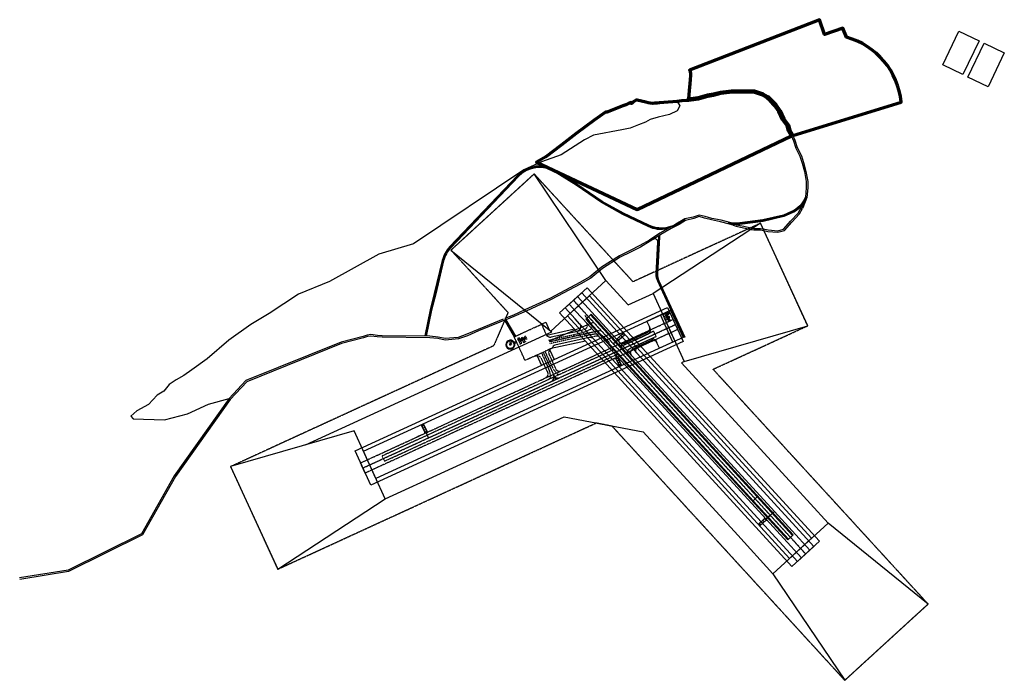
# Model space of a CAD drawing. Extents: x 22810 to 35980, y 45080 to 53915.
import ezdxf

# ---------------------------------------------------------------- set-up
doc = ezdxf.new("R2010")
doc.units = 0
doc.header["$MEASUREMENT"] = 0
for name, pattern in [('BOUNDARY.5', [4.25, 3, -0.25, 0.25, -0.25, 0.25, -0.25]), ('CENTER.5', [1.125, 0.75, -0.125, 0.125, -0.125]), ('D10', [0.15, 0.1, -0.05]), ('DASHED2', [0.375, 0.25, -0.125])]:
    doc.linetypes.add(name, pattern=pattern)
for name, color, linetype, plot in [('$$-GUID', 111, 'Continuous', False), ('$$-GUID @ 1', 111, 'Continuous', False), ('$$-GUID @ 200', 111, 'Continuous', False), ('$$-GUID @ 400', 111, 'Continuous', False)]:
    doc.layers.add(name, color=color, linetype=linetype, plot=plot)
for name, color, linetype in [('C-AIRF-AIDS-BCON', 1, 'Continuous'), ('C-AIRF-AIDS-BCON @ 1', 1, 'Continuous'), ('C-AIRF-AIDS-BCON @ 200', 1, 'Continuous'), ('C-AIRF-AIDS-BCON @ 400', 1, 'Continuous'), ('C-AIRF-AIDS-SEGC', 4, 'Continuous'), ('C-APRN-EDGE-U', 4, 'D10'), ('C-APRN-EDGE-U1', 4, 'D10'), ('C-APRN-SHLD-N', 5, 'Continuous'), ('C-BLDG-AVSP-U', 3, 'XBRL_LINE'), ('C-BLDG-AVSP-U2', 3, 'XBRL_LINE'), ('C-BLDG-BLRD', 1, 'Continuous'), ('C-BLDG-SREB', 3, 'Continuous'), ('C-FENC', 1, 'ELIF'), ('C-LAND-FILL', 3, 'Continuous'), ('C-PAPI-EDGE', 3, 'Continuous'), ('C-PAPI-EDGE-U', 3, 'Continuous'), ('C-PAPI-LGHT', 3, 'Continuous'), ('C-PAPI-LGHT-U', 3, 'Continuous'), ('C-PROP-N', 7, 'BOUNDARY.5'), ('C-RNWY-CNTR-N', 2, 'CENTER.5'), ('C-RNWY-CNTR-U', 1, 'CENTER.5'), ('C-RNWY-EDGE-F1', 4, 'Continuous'), ('C-RNWY-EDGE-F2', 4, 'Continuous'), ('C-RNWY-EDGE-F3', 4, 'Continuous'), ('C-RNWY-EDGE-F4', 4, 'Continuous'), ('C-RNWY-EDGE-N', 4, 'Continuous'), ('C-RNWY-EDGE-N2', 4, 'Continuous'), ('C-RNWY-EDGE-N3', 4, 'Continuous'), ('C-RNWY-EDGE-N4', 4, 'Continuous'), ('C-RNWY-EDGE-U', 4, 'D10'), ('C-RNWY-EDGE-U2', 4, 'Continuous'), ('C-RNWY-OBFA-N', 1, 'XROFA_LINE'), ('C-RNWY-OBFA-U', 1, 'XULT_ROFA_LINE'), ('C-RNWY-OBFZ-N', 1, 'XROFZ_LINE'), ('C-RNWY-OBFZ-U', 1, 'XULT_ROFZ_LINE'), ('C-RNWY-RPZN-N', 1, 'XRPZ_LINE'), ('C-RNWY-RPZN-U', 1, 'XRPZ_LINE.5'), ('C-RNWY-SAFT-F1', 3, 'Continuous'), ('C-RNWY-SAFT-F2', 3, 'Continuous'), ('C-RNWY-SAFT-F3', 3, 'Continuous'), ('C-RNWY-SAFT-N', 3, 'Continuous'), ('C-RNWY-SAFT-N1', 3, 'Continuous'), ('C-RNWY-SAFT-N2', 3, 'Continuous'), ('C-RNWY-SAFT-U', 3, 'D10'), ('C-RNWY-SAFT-U1', 3, 'D10'), ('C-RNWY-SAFT-U2', 3, 'D10'), ('C-RNWY-SAFT-U3', 3, 'D10'), ('C-RNWY-SAFT-U4', 3, 'D10'), ('C-ROAD-CNTR-N', 1, 'Continuous'), ('C-ROAD-SHLD-N', 3, 'Continuous'), ('C-ROAD-SHLD-PROP', 5, 'Continuous'), ('C-SEWG-LAGN', 3, 'Continuous'), ('C-TANK-FUEL', 1, 'Continuous'), ('C-TAXI-CNTR-N', 1, 'CENTER.5'), ('C-TAXI-CNTR-U', 1, 'CENTER.5'), ('C-TAXI-EDGE-F', 4, 'D10'), ('C-TAXI-EDGE-N', 4, 'D10'), ('C-TAXI-EDGE-N1', 4, 'D10'), ('C-TAXI-SHLD-F', 3, 'Continuous'), ('C-TAXI-SHLD-N', 3, 'Continuous'), ('C-TAXI-SHLD-N1', 3, 'Continuous'), ('C-TAXI-SHLD-Ua1', 3, 'D10'), ('C-TAXI-SHLD-Ub', 3, 'D10'), ('C-TAXI-TOFA-N', 4, 'TOFA_LINE.5'), ('C-TAXI-TOFA-U', 4, 'TOFA_LINE.5'), ('C-TWAY-EDGE-N', 4, 'D10'), ('C-TWAY-EDGE-U', 4, 'D10')]:
    doc.layers.add(name, color=color, linetype=linetype)
doc.layers.add('C_-DETL-LIN5', color=5, linetype='Continuous', lineweight=70)
doc.styles.add('Romans', font='Romans.shx')
doc.styles.get("Standard").update_dxf_attribs({"font": 'arial.ttf'})
doc.linetypes.add('ELIF', pattern='A,0.25,["X",Romans,S=0.1,R=0,X=-0.1,Y=-0.05],0.15', length=0.4)
doc.linetypes.add('TOFA_LINE.5', pattern='A,0.5,-0.25,["TOFA",Romans,S=0.08,R=0,X=-0.08,Y=-0.04],-0.25,0.5,-0.25', length=1.75)
doc.linetypes.add('XBRL_LINE', pattern='A,0.5,-0.15,["BRL",Standard,S=0.1,R=0,X=-0.12,Y=-0.05],-0.15,0.5,-0.25,0.5,-0.25', length=2.3)
doc.linetypes.add('XROFA_LINE', pattern='A,0.75,-0.25,["ROFA",Standard,S=0.1,R=0,X=-0.2,Y=-0.05],-0.25,0.75', length=2)
doc.linetypes.add('XROFZ_LINE', pattern='A,0.75,-0.25,["ROFZ",Standard,S=0.1,R=0,X=-0.2,Y=-0.05],-0.25,0.75', length=2)
doc.linetypes.add('XRPZ_LINE', pattern='A,0.75,-0.2,["RPZ",Standard,S=0.1,R=0,X=-0.15,Y=-0.05],-0.2,0.75', length=1.9)
doc.linetypes.add('XRPZ_LINE.5', pattern='A,0.37,-0.2,["RPZ",Standard,S=0.1,R=0,X=-0.15,Y=-0.05],-0.2,0.37', length=1.14)
doc.linetypes.add('XULT_ROFA_LINE', pattern='A,0.2,-0.25,["ROFA",Standard,S=0.1,R=0,X=-0.2,Y=-0.05],-0.25,0.2,-0.05,0.2,-0.05,0.2,-0.05', length=1.45)
doc.linetypes.add('XULT_ROFZ_LINE', pattern='A,0.2,-0.25,["ROFZ",Standard,S=0.1,R=0,X=-0.2,Y=-0.05],-0.25,0.2,-0.05,0.2,-0.05,0.2,-0.05', length=1.45)

# ---------------------------------------------------------------- blocks, each defined once
blk = doc.blocks.new('Rotating Beacon')
at = {"layer": 'C-AIRF-AIDS-BCON'}
for p, q in [((-3.5, 1.4), (-8.4, 3.5)), ((3.5, 1.4), (8.4, 3.5)), ((-3.8, 0), (-9.1, 0)), ((-3.5, -1.4), (-8.4, -3.5)), ((3.5, -1.4), (8.4, -3.5)), ((3.8, 0), (9.1, 0))]:
    blk.add_line(p, q, dxfattribs=at)
for radius in [2.65, 2.15, 1.65, 1.15, 0.653, 0.153]:
    blk.add_circle((0, 0), radius, dxfattribs=at)
blk = doc.blocks.new('*U8')
at = {"layer": '$$-GUID @ 1', "xscale": 0.015, "yscale": 0.015, "zscale": 0.015, "rotation": 157.7613445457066}
blk.add_blockref('Rotating Beacon', (31482, 49927), dxfattribs=at)
at = {"layer": '$$-GUID @ 200', "xscale": 2.999999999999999, "yscale": 2.999999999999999, "zscale": 2.999999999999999, "rotation": 294.6652861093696}
blk.add_blockref('Rotating Beacon', (31482, 49927), dxfattribs=at)
at = {"layer": '$$-GUID @ 400', "xscale": 5.999999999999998, "yscale": 5.999999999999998, "zscale": 5.999999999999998, "rotation": 294.6652861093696}
blk.add_blockref('Rotating Beacon', (31482, 49927), dxfattribs=at)
blk = doc.blocks.new('Panel-Layout')
at = {"color": 0, "linetype": 'ByBlock'}
blk.add_line((-4, -1.5), (4, -1.5), dxfattribs=at)
blk.add_lwpolyline([(-4, -3), (4, -3), (4, 0), (-4, 0)], close=True, dxfattribs=at)
blk = doc.blocks.new('NewSegCirc')
at = {"layer": 'C-AIRF-AIDS-SEGC'}
blk.add_line((0.81, 0, -25.5), (-0.8, 0, -25.5), dxfattribs=at)
at = {"layer": 'C-AIRF-AIDS-SEGC', "elevation": -25.5, "flags": 128}
for points in [[(-0.67, 0.96), (-0.46, 1.2), (0, 1.2), (0, 0.97)], [(0.67, 0.97), (0.46, 1.2), (0, 1.2), (0, 1.13)], [(0, -0.58), (0, 0.97), (0.58, 0.89), (0.81, 0.58), (0.69, 0.42), (0.58, 0.58), (0, 0.55)]]:
    blk.add_lwpolyline(points, dxfattribs=at)
at = {"layer": 'C-AIRF-AIDS-SEGC'}
for p, xscale, yscale, zscale, rotation in [((-2.5, 0, -25.5), 0.05000000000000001, 0.05000000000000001, 0.05000000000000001, 269.8938321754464), ((-2.39, 0.74, -25.5), 0.05000000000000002, 0.05000000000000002, 0.05000000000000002, 252.7509750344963), ((-2.06, 1.41, -25.5), 0.05, 0.05, 0.05, 235.6081178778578), ((-1.56, 1.96, -25.5), 0.05, 0.05, 0.05, 218.465260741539), ((-0.91, 2.33, -25.5), 0.05, 0.05, 0.05, 201.3224035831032), ((-0.18, 2.49, -25.5), 0.05000000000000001, 0.05000000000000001, 0.05000000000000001, 184.1795464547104), ((0.56, 2.44, -25.5), 0.05000000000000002, 0.05000000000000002, 0.05000000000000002, 167.03668930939), ((1.25, 2.16, -25.5), 0.05, 0.05, 0.05, 149.8938321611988), ((1.84, 1.7, -25.5), 0.05, 0.05, 0.05, 132.7509750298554), ((2.25, 1.08, -25.5), 0.05000000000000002, 0.05000000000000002, 0.05000000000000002, 115.6081178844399), ((2.47, 0.37, -25.5), 0.05, 0.05, 0.05, 98.46526073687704), ((-2.39, -0.73, -25.5), 0.05, 0.05, 0.05, 287.03668931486), ((-2.07, -1.4, -25.5), 0.05000000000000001, 0.05000000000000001, 0.05000000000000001, 304.179546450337), ((-1.56, -1.95, -25.5), 0.05, 0.05, 0.05, 321.3224035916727), ((-0.92, -2.33, -25.5), 0.05, 0.05, 0.05, 338.4652607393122), ((-0.19, -2.49, -25.5), 0.05000000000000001, 0.05000000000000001, 0.05000000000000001, 355.6081178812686), ((0.55, -2.44, -25.5), 0.05000000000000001, 0.05000000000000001, 0.05000000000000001, 12.75097502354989), ((1.25, -2.17, -25.5), 0.05, 0.05, 0.05, 29.89383215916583), ((1.83, -1.7, -25.5), 0.05, 0.05, 0.05, 47.03668930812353), ((2.25, -1.09, -25.5), 0.05, 0.05, 0.05, 64.17954645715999), ((2.47, -0.38, -25.5), 0.05, 0.05, 0.05, 81.32240359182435)]:
    blk.add_blockref('Panel-Layout', p, dxfattribs=dict(at, xscale=xscale, yscale=yscale, zscale=zscale, rotation=rotation))
blk = doc.blocks.new('*U9')
at = {"layer": 'C-AIRF-AIDS-BCON @ 1', "xscale": 0.015, "yscale": 0.015, "zscale": 0.015, "rotation": 247.9913234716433}
blk.add_blockref('Rotating Beacon', (29542, 49646), dxfattribs=at)
at = {"layer": 'C-AIRF-AIDS-BCON @ 200', "xscale": 3, "yscale": 3, "zscale": 3, "rotation": 24.89526503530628}
blk.add_blockref('Rotating Beacon', (29542, 49646), dxfattribs=at)
at = {"layer": 'C-AIRF-AIDS-BCON @ 400', "xscale": 5.999999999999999, "yscale": 5.999999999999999, "zscale": 5.999999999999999, "rotation": 24.89526503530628}
blk.add_blockref('Rotating Beacon', (29542, 49646), dxfattribs=at)

msp = doc.modelspace()

# ---------------------------------------------------------------- linework, layer by layer
at = {"layer": '$$-GUID'}
for p, q in [((31458, 49954), (31453, 49956)), ((31464, 49956), (31465, 49961)), ((31466, 49937), (31464, 49932)), ((31471, 49940), (31476, 49938)), ((31487, 49999), (31475, 49993)), ((31486, 49971), (31497, 49976)), ((31497, 49976), (31487, 49999)), ((29512, 49627), (29507, 49628)), ((29515, 49621), (29513, 49616)), ((29529, 49634), (29531, 49639)), ((29531, 49629), (29536, 49627))]:
    msp.add_line(p, q, dxfattribs=at)
at = {"layer": '$$-GUID', "lineweight": -3, "flags": 128}
msp.add_lwpolyline([(31606, 52823), (31640, 52764), (31606, 52694), (31502, 52647), (31349, 52613), (31244, 52580), (31180, 52546), (31088, 52507), (30976, 52464), (30862, 52442), (30485, 52371), (30366, 52308), (30053, 52108), (29789, 52012), (29555, 51908), (28078, 50918), (27615, 50779), (26953, 50412), (26953, 50412), (26953, 50412), (26539, 50244), (26539, 50244), (26146, 49986), (25900, 49840), (25607, 49629), (25320, 49378), (25114, 49231), (25004, 49156), (24904, 49098), (24810, 49038), (24810, 49038), (24737, 48949), (24647, 48895), (24534, 48770), (24377, 48685), (24299, 48611), (24326, 48578), (24749, 48563), (25057, 48645), (25337, 48771), (25611, 48850)], dxfattribs=at)
at = {"layer": '$$-GUID'}
for points in [[(31387, 51044), (31387, 51044, 0.258364), (31367, 51011), (31343, 50513, 0.120151), (31360, 50424), (31706, 49671), (31689, 49663), (31344, 50416, -0.120151), (31325, 50513), (31345, 50941, 0.612252), (31283, 50977), (31283, 50977)], [(31697, 49667), (31352, 50420, -0.120151), (31334, 50513), (31358, 51025)]]:
    msp.add_lwpolyline(points, format="xyb", dxfattribs=at)
at = {"layer": '$$-GUID', "linetype": 'DASHED2', "ltscale": 10, "flags": 128}
for points in [[(30370, 49957), (30427, 49888), (30442, 49860)], [(30700, 49597), (30628, 49668), (30599, 49689)]]:
    msp.add_lwpolyline(points, dxfattribs=at)
at = {"layer": '$$-GUID', "flags": 128}
for points in [[(31234, 49763, 0.208759), (31233, 49811), (31233, 49811), (31199, 49884), (31517, 50030), (31684, 49667), (31366, 49521), (31333, 49594), (31333, 49594, 0.208759), (31297, 49626)], [(31487, 49928), (31490, 49929, 1.000012), (31489, 49931), (31486, 49930)]]:
    msp.add_lwpolyline(points, format="xyb", dxfattribs=at)
for points in [[(31548, 49604), (31381, 49968)], [(31425, 49943), (31471, 49964), (31461, 49987), (31415, 49966), (31425, 49943)], [(31447, 49897), (31492, 49918), (31482, 49940), (31436, 49920), (31447, 49897)], [(31462, 49960), (31464, 49956), (31458, 49954), (31457, 49958)], [(31461, 49987), (31472, 49992), (31473, 49996)], [(31473, 49936), (31471, 49940), (31466, 49937), (31467, 49934)], [(31471, 49964), (31482, 49969), (31486, 49968)], [(31473, 49995), (31473, 49996)], [(31486, 49968), (31486, 49967)], [(31502, 49940), (31504, 49939)], [(29798, 49846), (29848, 49869), (29848, 49869), (29894, 49768)], [(29890, 49621), (30486, 49868)], [(30570, 49664), (30385, 49867)], [(29529, 49665), (29530, 49667)], [(30828, 49494), (31283, 49702)], [(29416, 49595), (29448, 49595)], [(29431, 49583), (29432, 49606)], [(29509, 49625), (29512, 49627), (29515, 49621), (29511, 49620)], [(29532, 49636), (29529, 49634), (29531, 49629), (29535, 49630)], [(30847, 49585), (30704, 49519)], [(30750, 49580), (30814, 49639)], [(30850, 49545), (30838, 49539)], [(30763, 49464), (30799, 49384)], [(30953, 49469), (30810, 49403)], [(30891, 49481), (30903, 49487)], [(28280, 48323), (28244, 48403)], [(32781, 47232), (32846, 47291)]]:
    msp.add_lwpolyline(points, dxfattribs=at)
for points in [[(31480, 49974), (31474, 49987), (31467, 49984), (31473, 49971)], [(31491, 49979), (31485, 49992), (31478, 49989), (31484, 49976)], [(31491, 49945), (31496, 49934), (31503, 49937), (31498, 49948)], [(29524, 49654), (29535, 49659), (29531, 49666), (29521, 49661)]]:
    msp.add_lwpolyline(points, close=True, dxfattribs=at)
at = {"layer": '$$-GUID', "elevation": -93, "flags": 128}
for points in [[(32620, 47482), (32675, 47533)], [(32795, 47236), (32905, 47337)]]:
    msp.add_lwpolyline(points, dxfattribs=at)
at = {"layer": '$$-GUID'}
for centre in [(31412, 49967), (31414, 49964), (31423, 49944), (31424, 49941), (31434, 49921), (31435, 49917), (31462, 49989), (31474, 49963), (31483, 49943), (31488, 49946), (31494, 49948), (31495, 49931), (31495, 49917), (31499, 49951), (31500, 49933), (31502, 49944), (31506, 49936), (31444, 49898), (31446, 49894)]:
    msp.add_circle(centre, 0.333, dxfattribs=at)
for centre, radius, start, end in [((31502, 49940), 2.25, 294.4353, 339.4353), ((30256, 49808), 60, 282.4816, 42.4816), ((29529, 49665), 2.25, 24.6653, 69.6653), ((30442, 49605), 60, 42.4816, 102.4816), ((29899, 49133), 60, 294.6653, 24.6653), ((30008, 49183), 60, 204.6653, 294.6653)]:
    msp.add_arc(centre, radius, start, end, dxfattribs=at)
msp.add_line((28167, 48354), (28136, 48340))
at = {"layer": 'C-APRN-EDGE-U', "flags": 128}
for points in [[(29695, 49413), (29571, 49357), (29425, 49675), (29789, 49842), (29851, 49705)], [(29935, 49524), (29935, 49524), (29920, 49517)]]:
    msp.add_lwpolyline(points, dxfattribs=at)
at = {"layer": 'C-APRN-EDGE-U1', "flags": 128}
msp.add_lwpolyline([(29920, 49517), (29695, 49413)], dxfattribs=at)
at = {"layer": 'C-APRN-SHLD-N', "elevation": 0, "flags": 128}
msp.add_lwpolyline([(29452, 49617, -0.414214), (29449, 49611), (29428, 49601, -0.360817), (29422, 49603, 10.740225), (29431, 49583, -0.360817), (29434, 49588), (29455, 49598, -0.414214), (29462, 49596)], format="xyb", dxfattribs=at)
at = {"layer": 'C-BLDG-AVSP-U', "ltscale": 0.85, "flags": 128}
msp.add_lwpolyline([(30652, 50427), (30951, 50100), (31281, 50252)], dxfattribs=at)
at = {"layer": 'C-BLDG-AVSP-U', "flags": 128}
for points in [[(26635, 48228), (29926, 49739), (29915, 49751)], [(31698, 49343), (31660, 49326), (33151, 47698)], [(27700, 47507), (30094, 48606), (31150, 48402), (32414, 47022)]]:
    msp.add_lwpolyline(points, dxfattribs=at)
at = {"layer": 'C-BLDG-AVSP-U2', "flags": 128}
for points in [[(33151, 47698), (33624, 47182)], [(32414, 47022), (32886, 46506)]]:
    msp.add_lwpolyline(points, dxfattribs=at)
at = {"layer": 'C-BLDG-BLRD'}
for centre in [(29518, 49662), (29520, 49657), (29523, 49651), (29525, 49665), (29532, 49669), (29535, 49663), (29537, 49658), (29543, 49654), (29479, 49625), (29502, 49576), (29505, 49637), (29505, 49577), (29524, 49586), (29525, 49646), (29528, 49588), (29548, 49597), (29552, 49598), (29571, 49607), (29574, 49609)]:
    msp.add_circle(centre, 0.333, dxfattribs=at)
at = {"layer": 'C-BLDG-SREB', "flags": 128}
for points in [[(29572, 49610), (29551, 49655), (29528, 49645), (29549, 49599), (29572, 49610)], [(29525, 49589), (29504, 49634), (29482, 49624), (29503, 49578), (29525, 49589)]]:
    msp.add_lwpolyline(points, dxfattribs=at)
msp.add_lwpolyline([(29550, 49655), (29549, 49657, 1.000012), (29547, 49656), (29547, 49654)], format="xyb", dxfattribs=at)
at = {"layer": 'C-FENC'}
for p, q in [((29492, 49660), (29470, 49650)), ((29470, 49650), (29475, 49638)), ((29498, 49649), (29492, 49660))]:
    msp.add_line(p, q, dxfattribs=at)
at = {"layer": 'C-FENC', "flags": 128}
for points in [[(29504, 49634), (29499, 49645), (29501, 49649)], [(29500, 49649), (29501, 49649)], [(29482, 49624), (29477, 49635), (29473, 49636)], [(29473, 49636), (29473, 49635)]]:
    msp.add_lwpolyline(points, dxfattribs=at)
at = {"layer": 'C-LAND-FILL'}
msp.add_lwpolyline([(35371, 53761), (35642, 53632), (35426, 53181), (35156, 53310)], close=True, dxfattribs=at)
at = {"layer": 'C-PAPI-EDGE', "flags": 128}
for points in [[(30785, 49653), (30785, 49653, 0.414214), (30806, 49652), (30883, 49723), (30903, 49701), (30826, 49630, 0.414214), (30825, 49608), (30825, 49608)], [(32770, 47262), (32770, 47262, -0.414214), (32769, 47241), (32692, 47170), (32712, 47148), (32790, 47219, -0.414214), (32811, 47218), (32811, 47218)]]:
    msp.add_lwpolyline(points, format="xyb", dxfattribs=at)
at = {"layer": 'C-PAPI-EDGE-U', "flags": 128}
for points in [[(30767, 49383), (30767, 49383, -0.414214), (30787, 49376), (30831, 49280), (30858, 49293), (30814, 49388, -0.414214), (30821, 49408), (30821, 49408)], [(28221, 48379), (28221, 48379, 0.414214), (28229, 48399), (28185, 48494), (28212, 48507), (28256, 48412, 0.414214), (28276, 48404), (28276, 48404)]]:
    msp.add_lwpolyline(points, format="xyb", dxfattribs=at)
at = {"layer": 'C-PAPI-LGHT', "flags": 128}
for points in [[(30836, 49663), (30833, 49659), (30836, 49656), (30840, 49659)], [(30858, 49683), (30855, 49680), (30858, 49676), (30862, 49679)], [(30881, 49703), (30877, 49700), (30880, 49696), (30884, 49700)], [(30814, 49643), (30811, 49639), (30814, 49636), (30818, 49639)], [(32711, 47171), (32715, 47174), (32718, 47171), (32715, 47167)], [(32734, 47191), (32737, 47195), (32741, 47191), (32737, 47188)], [(32756, 47212), (32759, 47215), (32763, 47211), (32759, 47208)], [(32778, 47232), (32781, 47235), (32785, 47232), (32781, 47228)]]:
    msp.add_lwpolyline(points, close=True, dxfattribs=at)
at = {"layer": 'C-PAPI-LGHT-U', "flags": 128}
for points in [[(30798, 49381), (30796, 49385), (30801, 49387), (30803, 49383)], [(30811, 49354), (30809, 49358), (30813, 49360), (30815, 49356)], [(30823, 49326), (30821, 49331), (30826, 49333), (30828, 49328)], [(30836, 49299), (30834, 49304), (30838, 49306), (30840, 49301)], [(28203, 48486), (28205, 48481), (28209, 48484), (28207, 48488)], [(28215, 48459), (28217, 48454), (28222, 48456), (28220, 48461)], [(28228, 48431), (28230, 48427), (28234, 48429), (28232, 48434)], [(28240, 48404), (28242, 48400), (28247, 48402), (28245, 48406)]]:
    msp.add_lwpolyline(points, close=True, dxfattribs=at)
at = {"layer": 'C-PROP-N', "flags": 128}
msp.add_lwpolyline([(33350, 49821), (32720, 51193), (31438, 50605), (31438, 50605), (31438, 50605), (31438, 50605), (31438, 50605), (31234, 50511), (31234, 50511, 0.005998), (31234, 50511), (31014, 50410), (29692, 51852), (28579, 50833), (29342, 49999), (29150, 49554), (25631, 47938), (26261, 46566), (30524, 48523), (30730, 48483), (30730, 48483), (33846, 45080), (34960, 46100), (32085, 49240)], format="xyb", close=True, dxfattribs=at)
at = {"layer": 'C-RNWY-CNTR-N', "flags": 128}
msp.add_lwpolyline([(30216, 50163), (33323, 46770)], dxfattribs=at)
at = {"layer": 'C-RNWY-CNTR-U', "flags": 128}
msp.add_lwpolyline([(27400, 47920), (31581, 49839)], dxfattribs=at)
at = {"layer": 'C-RNWY-EDGE-F1', "flags": 128}
for points in [[(30754, 49501), (30382, 49908), (30455, 49975)], [(30455, 49975), (30820, 49577)], [(30958, 49426), (33157, 47025), (33083, 46958), (30807, 49443)]]:
    msp.add_lwpolyline(points, dxfattribs=at)
at = {"layer": 'C-RNWY-EDGE-F2', "flags": 128}
msp.add_lwpolyline([(30850, 49545), (30903, 49487)], dxfattribs=at)
at = {"layer": 'C-RNWY-EDGE-F3', "flags": 128}
for points in [[(30820, 49577), (30958, 49426)], [(30820, 49577), (30850, 49545)]]:
    msp.add_lwpolyline(points, dxfattribs=at)
at = {"layer": 'C-RNWY-EDGE-F4', "flags": 128}
msp.add_lwpolyline([(30807, 49443), (30754, 49501)], dxfattribs=at)
at = {"layer": 'C-RNWY-EDGE-N', "flags": 128}
for points in [[(30808, 49572), (30446, 49967), (30391, 49916), (30766, 49506)], [(30819, 49448), (32620, 47482), (33092, 46966), (33148, 47017), (32675, 47533), (30946, 49420)]]:
    msp.add_lwpolyline(points, dxfattribs=at)
at = {"layer": 'C-RNWY-EDGE-N2', "flags": 128}
msp.add_lwpolyline([(30891, 49481), (30838, 49539)], dxfattribs=at)
at = {"layer": 'C-RNWY-EDGE-N3', "flags": 128}
for points in [[(30838, 49539), (30808, 49572)], [(30946, 49420), (30808, 49572)]]:
    msp.add_lwpolyline(points, dxfattribs=at)
at = {"layer": 'C-RNWY-EDGE-N4', "flags": 128}
msp.add_lwpolyline([(30766, 49506), (30819, 49448)], dxfattribs=at)
at = {"layer": 'C-RNWY-EDGE-U', "flags": 128}
for points in [[(30978, 49521), (31324, 49680), (31292, 49748), (30873, 49556)], [(30754, 49501), (27657, 48079), (27689, 48011), (30807, 49443)]]:
    msp.add_lwpolyline(points, dxfattribs=at)
at = {"layer": 'C-RNWY-EDGE-U2', "flags": 128}
for points in [[(30766, 49506), (30754, 49501)], [(30807, 49443), (30819, 49448)]]:
    msp.add_lwpolyline(points, dxfattribs=at)
at = {"layer": 'C-RNWY-OBFA-N', "flags": 128}
msp.add_lwpolyline([(33507, 46939), (33138, 46601), (30032, 49994), (30400, 50331)], close=True, dxfattribs=at)
at = {"layer": 'C-RNWY-OBFA-U', "flags": 128}
msp.add_lwpolyline([(31685, 49612), (27505, 47692), (27296, 48147), (31476, 50066)], close=True, dxfattribs=at)
at = {"layer": 'C-RNWY-OBFZ-N', "flags": 128}
msp.add_lwpolyline([(33403, 46979), (33108, 46709), (30136, 49954), (30431, 50224)], close=True, dxfattribs=at)
at = {"layer": 'C-RNWY-OBFZ-U', "flags": 128}
msp.add_lwpolyline([(31573, 49616), (27575, 47780), (27408, 48143), (31406, 49979)], close=True, dxfattribs=at)
at = {"layer": 'C-RNWY-RPZN-N', "flags": 128}
msp.add_lwpolyline([(28579, 50833), (29915, 49751), (30652, 50427), (29692, 51852)], close=True, dxfattribs=at)
at = {"layer": 'C-RNWY-RPZN-U', "flags": 128}
for points in [[(32720, 51193), (31281, 50252), (31698, 49343), (33350, 49821)], [(26261, 46566), (27700, 47507), (27283, 48416), (25631, 47938)], [(34960, 46100), (33624, 47182), (32886, 46506), (33846, 45080)]]:
    msp.add_lwpolyline(points, close=True, dxfattribs=at)
at = {"layer": 'C-RNWY-SAFT-F1'}
for p, q in [((30300, 49848), (30238, 49916)), ((30632, 49486), (30486, 49646))]:
    msp.add_line(p, q, dxfattribs=at)
at = {"layer": 'C-RNWY-SAFT-F1', "flags": 128}
for points in [[(30238, 49916), (30105, 50061), (30327, 50264)], [(30327, 50264), (30900, 49637)], [(31069, 49453), (33433, 46871), (33212, 46669), (30738, 49370)]]:
    msp.add_lwpolyline(points, dxfattribs=at)
at = {"layer": 'C-RNWY-SAFT-F2'}
for p, q in [((29919, 49672), (30269, 49749)), ((30429, 49664), (29970, 49562))]:
    msp.add_line(p, q, dxfattribs=at)
for centre, start, end in [((29906, 49730), 204.6653, 282.4816), ((29992, 49507), 112.0604, 163.5723)]:
    msp.add_arc(centre, 60, start, end, dxfattribs=at)
at = {"layer": 'C-RNWY-SAFT-F3', "flags": 128}
for points in [[(30300, 49848), (30486, 49646)], [(30900, 49637), (31069, 49453)], [(30738, 49370), (30632, 49486)]]:
    msp.add_lwpolyline(points, dxfattribs=at)
at = {"layer": 'C-RNWY-SAFT-N'}
for p, q in [((30351, 49905), (30312, 49947)), ((30385, 49867), (30351, 49905)), ((30704, 49519), (30570, 49664))]:
    msp.add_line(p, q, dxfattribs=at)
at = {"layer": 'C-RNWY-SAFT-N', "flags": 128}
for points in [[(30312, 49947), (30161, 50112), (30271, 50213), (30847, 49585)], [(30953, 49469), (32905, 47337), (33378, 46821), (33267, 46719), (32795, 47236), (30810, 49403)]]:
    msp.add_lwpolyline(points, dxfattribs=at)
at = {"layer": 'C-RNWY-SAFT-N1'}
for p, q in [((30829, 49605), (30873, 49556)), ((30873, 49556), (30997, 49420))]:
    msp.add_line(p, q, dxfattribs=at)
at = {"layer": 'C-RNWY-SAFT-N2', "flags": 128}
for points in [[(30783, 49432), (30704, 49519)], [(30810, 49403), (30783, 49432)]]:
    msp.add_lwpolyline(points, dxfattribs=at)
at = {"layer": 'C-RNWY-SAFT-U', "flags": 128}
for points in [[(30847, 49585), (31549, 49907), (31612, 49771), (30953, 49469)], [(30056, 49221), (30704, 49519)]]:
    msp.add_lwpolyline(points, dxfattribs=at)
at = {"layer": 'C-RNWY-SAFT-U'}
msp.add_lwpolyline([(30810, 49403), (27432, 47851), (27369, 47988), (29839, 49122)], dxfattribs=at)
at = {"layer": 'C-RNWY-SAFT-U1', "flags": 128}
msp.add_lwpolyline([(29839, 49122), (30056, 49221)], dxfattribs=at)
at = {"layer": 'C-RNWY-SAFT-U2', "flags": 128}
for points in [[(30632, 49486), (30704, 49519)], [(30847, 49585), (30918, 49618)], [(31058, 49517), (30953, 49469)], [(30810, 49403), (30738, 49370)]]:
    msp.add_lwpolyline(points, dxfattribs=at)
at = {"layer": 'C-RNWY-SAFT-U3', "flags": 128}
for points in [[(30900, 49637), (30918, 49618), (30926, 49621)], [(31058, 49517), (31025, 49501), (31069, 49453)]]:
    msp.add_lwpolyline(points, dxfattribs=at)
at = {"layer": 'C-RNWY-SAFT-U4', "flags": 128}
for points in [[(30900, 49637), (30900, 49637, 0.128769), (30926, 49621, 0.128769)], [(31069, 49453), (31069, 49453, -0.291393), (31058, 49517, -0.291393)]]:
    msp.add_lwpolyline(points, format="xyb", dxfattribs=at)
at = {"layer": 'C-ROAD-CNTR-N', "lineweight": -3}
for p, q in [((28309, 50031), (28309, 50031)), ((28258, 49782), (28258, 49782)), ((28258, 49782), (28258, 49782)), ((28258, 49782), (28258, 49782))]:
    msp.add_line(p, q, dxfattribs=at)
at = {"layer": 'C-ROAD-CNTR-N', "lineweight": -3, "flags": 128}
for points in [[(31712, 51242), (31592, 51172, -0.247676), (31219, 51157), (30882, 51318), (30596, 51476), (30259, 51708), (29978, 51886, 0.357787), (29474, 51823), (28570, 50873, 0.13178), (28471, 50691), (28366, 50252), (28309, 50031), (28238, 49683)], [(33329, 51540), (33326, 51534, -0.201021), (33138, 51340), (33029, 51293), (32752, 51228), (32442, 51187, -0.097595), (32288, 51197)]]:
    msp.add_lwpolyline(points, format="xyb", dxfattribs=at)
msp.add_lwpolyline([(29305, 49898), (29433, 49678)], dxfattribs=at)
at = {"layer": 'C-ROAD-SHLD-N', "lineweight": -3}
for points in [[(31754, 52856), (31886, 52873), (32009, 52910), (32088, 52922), (32186, 52947), (32333, 52965), (32499, 52965), (32634, 52965), (32756, 52922), (32818, 52886), (32860, 52843), (32922, 52781), (32983, 52696), (33032, 52591), (33093, 52506), (33112, 52438), (33148, 52377), (33179, 52304), (33210, 52206), (33265, 52095), (33296, 52003), (33326, 51887), (33351, 51752), (33351, 51666), (33338, 51538), (33283, 51397), (33279, 51390)], [(31756, 52836), (31890, 52854), (32013, 52890), (32092, 52903), (32190, 52927), (32335, 52945), (32499, 52945), (32630, 52945), (32748, 52904), (32805, 52870), (32846, 52828), (32906, 52768), (32966, 52685), (33015, 52581), (33075, 52497), (33093, 52430), (33131, 52368), (33160, 52297), (33191, 52198), (33246, 52088), (33276, 51998), (33307, 51883), (33331, 51750), (33331, 51667), (33319, 51542), (33265, 51405), (33250, 51377)], [(32354, 51165), (32395, 51152), (32493, 51133), (32558, 51119), (32594, 51111), (32628, 51103), (32719, 51103), (32765, 51094), (32818, 51084), (32952, 51072), (33038, 51097), (33136, 51207), (33240, 51317), (33279, 51390)], [(32400, 51171), (32497, 51153), (32588, 51132), (32617, 51126), (32630, 51123), (32721, 51123), (32755, 51117), (32820, 51104), (32950, 51092), (33027, 51114), (33121, 51221), (33224, 51329), (33250, 51377)], [(32400, 51171), (32400, 51171), (32400, 51171), (32308, 51202), (32191, 51233), (32068, 51257), (31977, 51281), (31898, 51301), (31819, 51275), (31707, 51250), (31619, 51194), (31515, 51139), (31374, 51060), (31233, 50968), (31104, 50893), (30974, 50828), (30974, 50828), (30974, 50828)], [(32354, 51165), (32354, 51165), (32354, 51165), (32303, 51182), (32186, 51213), (32064, 51238), (31972, 51262), (31898, 51281), (31825, 51256), (31714, 51231), (31629, 51176), (31524, 51121), (31384, 51042), (31244, 50951), (31114, 50875), (30978, 50807), (30978, 50807), (30978, 50807)], [(30974, 50828), (30974, 50828), (30974, 50828), (30974, 50828), (30834, 50757), (30594, 50605), (30438, 50475), (30304, 50401), (29909, 50189), (29567, 50033), (29413, 49963), (29299, 49917)], [(30979, 50807), (30979, 50807), (30979, 50807), (30979, 50807), (30844, 50740), (30606, 50589), (30449, 50459), (30314, 50383), (29918, 50171), (29584, 50019), (29420, 49944), (29313, 49901)], [(29279, 49909), (29279, 49909), (29224, 49887), (28941, 49773), (28790, 49708), (28674, 49666), (28502, 49650), (28406, 49671), (28296, 49682), (27658, 49688), (27594, 49693), (27505, 49704), (27457, 49697), (27406, 49680), (27108, 49603), (25836, 49088), (25611, 48850), (24878, 47815), (24438, 47040), (23458, 46555), (22810, 46449)], [(29297, 49895), (29231, 49869), (28949, 49754), (28798, 49689), (28679, 49646), (28500, 49630), (28403, 49652), (28295, 49662), (27657, 49668), (27592, 49673), (27505, 49684), (27462, 49677), (27411, 49661), (27114, 49584), (25848, 49071), (25627, 48837), (24895, 47804), (24452, 47025), (23464, 46536), (22814, 46429)], [(29297, 49895), (29425, 49675)], [(29313, 49901), (29441, 49684)]]:
    msp.add_lwpolyline(points, dxfattribs=at)
at = {"layer": 'C-ROAD-SHLD-PROP', "lineweight": -3}
for points in [[(31707, 51250), (31587, 51181, -0.247676), (31224, 51166), (30887, 51327), (30601, 51485), (30264, 51716), (29983, 51894, 0.357787), (29467, 51830), (28563, 50880, 0.13178), (28461, 50693), (28356, 50254), (28300, 50033), (28228, 49685)], [(31476, 51117, -0.164703), (31215, 51148), (30878, 51309), (30590, 51468), (30253, 51700), (29973, 51877, 0.357787), (29481, 51816), (28577, 50866, 0.13178), (28481, 50688), (28375, 50250), (28319, 50029), (28248, 49681)], [(33338, 51536), (33336, 51531, -0.201021), (33142, 51331), (33032, 51284), (32753, 51218), (32444, 51177, -0.097595), (32285, 51187, -0.097595)], [(33319, 51544), (33317, 51538, -0.201021), (33134, 51349), (33026, 51303), (32750, 51238), (32441, 51197, -0.097595), (32291, 51206, -0.097595)]]:
    msp.add_lwpolyline(points, format="xyb", dxfattribs=at)
at = {"layer": 'C-SEWG-LAGN'}
msp.add_lwpolyline([(35709, 53599), (35980, 53470), (35764, 53019), (35493, 53148)], close=True, dxfattribs=at)
at = {"layer": 'C-TANK-FUEL', "flags": 128}
for points in [[(29489, 49654), (29477, 49648), (29480, 49641), (29492, 49647)], [(29494, 49643), (29482, 49637), (29485, 49630), (29497, 49636)]]:
    msp.add_lwpolyline(points, close=True, dxfattribs=at)
at = {"layer": 'C-TAXI-CNTR-N'}
msp.add_line((30586, 49759), (29897, 49606), dxfattribs=at)
at = {"layer": 'C-TAXI-CNTR-U', "flags": 128}
msp.add_lwpolyline([(29812, 49467), (29979, 49104)], dxfattribs=at)
at = {"layer": 'C-TAXI-EDGE-F', "flags": 128}
for points in [[(30820, 49577, 0.325806), (30889, 49563)], [(30958, 49426, -0.508517), (30978, 49521)]]:
    msp.add_lwpolyline(points, format="xyb", dxfattribs=at)
at = {"layer": 'C-TAXI-EDGE-N', "flags": 128}
for points in [[(30889, 49563), (31213, 49711, 0.414214), (31242, 49791), (31233, 49811)], [(30978, 49521), (31244, 49643, -0.414214), (31324, 49614), (31333, 49594)]]:
    msp.add_lwpolyline(points, format="xyb", dxfattribs=at)
at = {"layer": 'C-TAXI-EDGE-N1', "flags": 128}
for points in [[(30808, 49572, 0.325806), (30877, 49558), (30889, 49563)], [(30946, 49420, -0.508517), (30966, 49515), (30978, 49521)]]:
    msp.add_lwpolyline(points, format="xyb", dxfattribs=at)
at = {"layer": 'C-TAXI-SHLD-F', "flags": 128}
for points in [[(30926, 49621, 0.189103), (30970, 49623)], [(31058, 49517, -0.189103), (31088, 49548)]]:
    msp.add_lwpolyline(points, format="xyb", dxfattribs=at)
at = {"layer": 'C-TAXI-SHLD-N', "flags": 128}
for points in [[(30970, 49623), (31204, 49731, 0.189103), (31234, 49763)], [(31088, 49548), (31253, 49624, -0.189103), (31297, 49626)]]:
    msp.add_lwpolyline(points, format="xyb", dxfattribs=at)
at = {"layer": 'C-TAXI-SHLD-N1', "flags": 128}
for points in [[(30829, 49605), (30829, 49605, 0.325806), (30898, 49591), (30970, 49623)], [(30997, 49420), (30997, 49420, -0.508517), (31017, 49515), (31088, 49548)]]:
    msp.add_lwpolyline(points, format="xyb", dxfattribs=at)
at = {"layer": 'C-TAXI-SHLD-Ua1', "flags": 128}
for points in [[(30385, 49867, -0.57735), (30354, 49768), (30269, 49749)], [(30570, 49664, 0.267949), (30513, 49682), (30429, 49664)]]:
    msp.add_lwpolyline(points, format="xyb", dxfattribs=at)
at = {"layer": 'C-TAXI-SHLD-Ub', "flags": 128}
for points in [[(29920, 49517), (29920, 49517, 0.414214), (29891, 49437), (29976, 49251, 0.414214), (30056, 49221), (30056, 49221)], [(29704, 49417), (29704, 49417, -0.414214), (29783, 49388), (29869, 49202, -0.414214), (29839, 49122), (29839, 49122)]]:
    msp.add_lwpolyline(points, format="xyb", dxfattribs=at)
at = {"layer": 'C-TAXI-TOFA-N'}
for p, q in [((30231, 49776), (29859, 49693)), ((30376, 49617), (29918, 49516))]:
    msp.add_line(p, q, dxfattribs=at)
at = {"layer": 'C-TAXI-TOFA-U', "flags": 128}
for points in [[(29727, 49428), (29790, 49292)], [(29896, 49506), (29959, 49370)]]:
    msp.add_lwpolyline(points, dxfattribs=at)
at = {"layer": 'C-TWAY-EDGE-N', "flags": 128}
msp.add_lwpolyline([(29891, 49631), (30295, 49720), (30382, 49745), (30455, 49781, 0.424102), (30466, 49815), (30442, 49860)], format="xyb", dxfattribs=at)
msp.add_lwpolyline([(30599, 49689), (30570, 49709), (30498, 49709), (30400, 49692), (29902, 49582)], dxfattribs=at)
at = {"layer": 'C-TWAY-EDGE-U', "flags": 128}
for points in [[(29789, 49457), (29860, 49302), (29860, 49302), (29897, 49209), (29913, 49128), (29913, 49128), (29872, 49096)], [(29835, 49478), (29906, 49323), (29952, 49234), (30003, 49170), (30003, 49170), (30054, 49179)]]:
    msp.add_lwpolyline(points, dxfattribs=at)
at = {"layer": 'C_-DETL-LIN5', "flags": 128}
msp.add_lwpolyline([(33152, 52368), (34600, 52810, 0.31289), (33869, 53680), (33821, 53801), (33575, 53717), (33507, 53915), (31771, 53239), (31777, 53230), (31780, 53217), (31782, 53196), (31782, 53165), (31780, 53119), (31774, 53054), (31766, 52968), (31754, 52856), (31886, 52873), (32009, 52910), (32088, 52922), (32186, 52947), (32333, 52965), (32499, 52965), (32634, 52965), (32756, 52922), (32818, 52886), (32860, 52843), (32922, 52781), (32983, 52696), (33032, 52591), (33093, 52506), (33112, 52438), (33148, 52377), (33152, 52368)], format="xyb", close=True, dxfattribs=at)
msp.add_lwpolyline([(33134, 52360), (33131, 52368), (33093, 52430), (33075, 52497), (33015, 52581), (32966, 52685), (32906, 52768), (32846, 52828), (32805, 52870), (32748, 52904), (32630, 52945), (32499, 52945), (32335, 52945), (32190, 52927), (32092, 52903), (32013, 52890), (31890, 52854), (31754, 52836), (31744, 52836), (31735, 52834), (31725, 52834), (31665, 52828), (31606, 52823), (31546, 52818), (31486, 52813), (31427, 52808), (31366, 52802), (31336, 52800), (31307, 52798), (31277, 52795), (31244, 52799), (31215, 52805), (31186, 52812), (31127, 52826), (31069, 52840), (31060, 52842), (31032, 52824), (31010, 52813), (31002, 52802), (31002, 52800), (30990, 52795), (30985, 52806), (30961, 52797), (30917, 52778), (30877, 52761), (30834, 52746), (30788, 52729), (30742, 52709), (30697, 52690), (30679, 52683), (30663, 52678), (30646, 52678), (30494, 52573), (30253, 52391), (30052, 52235), (29846, 52082), (29725, 52009), (31071, 51377), (33134, 52360)], close=True, dxfattribs=at)

# ---------------------------------------------------------------- block references
at = {"layer": '$$-GUID'}
msp.add_blockref('*U8', (0, 0), dxfattribs=at)
at = {"layer": 'C-AIRF-AIDS-BCON'}
msp.add_blockref('*U9', (0, 0), dxfattribs=at)
at = {"layer": 'C-AIRF-AIDS-SEGC', "xscale": 20, "yscale": 20, "zscale": 20, "rotation": 359.8932014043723}
msp.add_blockref('NewSegCirc', (29373, 49568, 510), dxfattribs=at)

doc.saveas('drawing.dxf')
